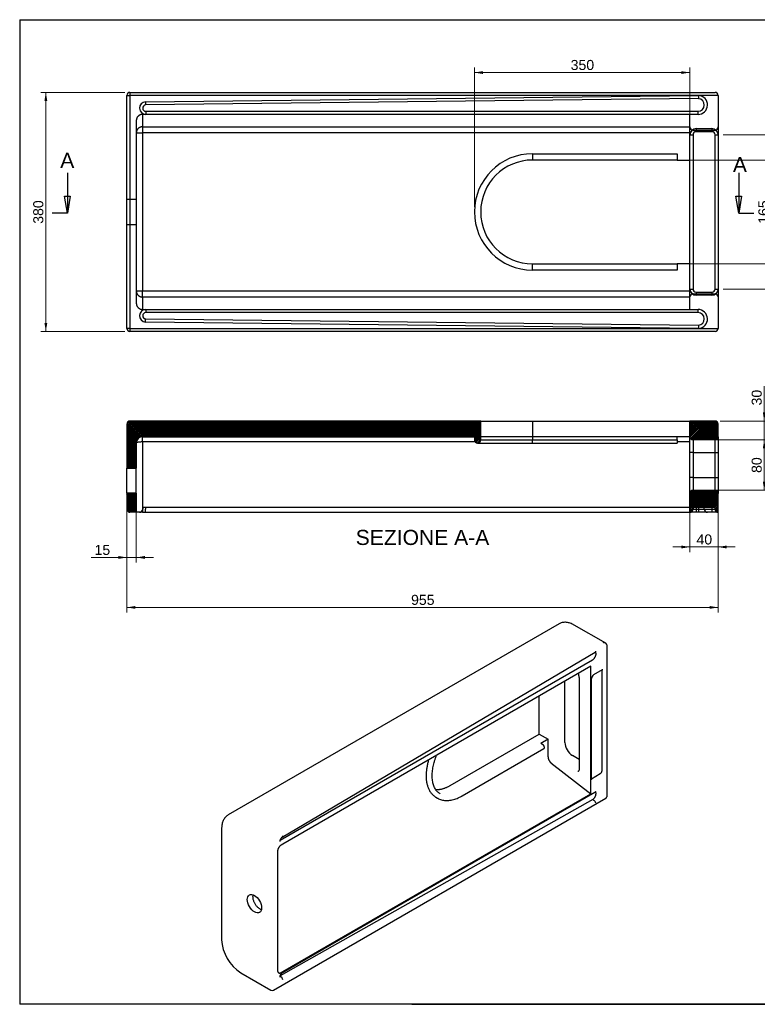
# Model space of a CAD drawing. Header units: millimetres. Extents: x 87 to 2279, y 58 to 1623.
# Tile 1 of 2: x 87 to 1259, y 58 to 1623. Entities that reach past the tile are written whole.
import ezdxf
from ezdxf.enums import TextEntityAlignment as Align
from ezdxf.lldxf.tags import DXFTag

# ---------------------------------------------------------------- set-up
doc = ezdxf.new("R2010")
doc.units = ezdxf.units.MM
for name, color, linetype in [('1', 7, 'Continuous'), ('Default', 7, 'Continuous'), ('PLANET_CASSETTA_', 7, 'Continuous'), ('Predefinito', 7, 'Continuous')]:
    doc.layers.add(name, color=color, linetype=linetype)
doc.styles.add('SEACAD_arial_ttf', font='arial.ttf')
tags = doc.linetypes.add('CENTER2', pattern=[28.575, 19.05, -3.175, 3.175, -3.175]).pattern_tags.tags
tags[10:11] = [DXFTag(74, 4), DXFTag(75, 0), DXFTag(340, '0'), DXFTag(46, 0.0), DXFTag(50, 0.0), DXFTag(44, 0.0), DXFTag(45, 0.0)]
tags[8:9] = [DXFTag(74, 4), DXFTag(75, 0), DXFTag(340, '0'), DXFTag(46, 0.0), DXFTag(50, 0.0), DXFTag(44, 0.0), DXFTag(45, 0.0)]
tags[6:7] = [DXFTag(74, 4), DXFTag(75, 0), DXFTag(340, '0'), DXFTag(46, 0.0), DXFTag(50, 0.0), DXFTag(44, 0.0), DXFTag(45, 0.0)]
tags[4:5] = [DXFTag(74, 4), DXFTag(75, 0), DXFTag(340, '0'), DXFTag(46, 0.0), DXFTag(50, 0.0), DXFTag(44, 0.0), DXFTag(45, 0.0)]
tags = doc.linetypes.add('HIDDEN2', pattern=[4.7625, 3.175, -1.5875]).pattern_tags.tags
tags[6:7] = [DXFTag(74, 4), DXFTag(75, 0), DXFTag(340, '0'), DXFTag(46, 0.0), DXFTag(50, 0.0), DXFTag(44, 0.0), DXFTag(45, 0.0)]
tags[4:5] = [DXFTag(74, 4), DXFTag(75, 0), DXFTag(340, '0'), DXFTag(46, 0.0), DXFTag(50, 0.0), DXFTag(44, 0.0), DXFTag(45, 0.0)]

# ---------------------------------------------------------------- blocks, each defined once
blk = doc.blocks.new('GDimGGroup')
at = {"layer": 'Default', "linetype": 'Continuous', "lineweight": 9}
for points in [[(823.3, 1541), (809.7, 1538.8), (823.3, 1536.5)], [(1138.6, 1541), (1138.6, 1536.5), (1152.2, 1538.8)]]:
    blk.add_hatch(color=136, dxfattribs=at).paths.add_polyline_path(points)
at = {"layer": 'Default', "color": 136, "linetype": 'Continuous', "lineweight": 9}
for p, q in [((809.7, 1325.3), (809.7, 1546.8)), ((809.7, 1538.8), (1152.2, 1538.8)), ((1152.2, 1447.8), (1152.2, 1546.8))]:
    blk.add_line(p, q, dxfattribs=at)
at = {"layer": 'Default', "color": 136, "linetype": 'Continuous', "lineweight": 9, "style": 'SEACAD_arial_ttf'}
blk.add_text('  350', height=16, dxfattribs=at).set_placement((950.3, 1558.8), align=Align.TOP_LEFT)
blk = doc.blocks.new('GDimGGroup1')
at = {"layer": 'Default', "linetype": 'Continuous', "lineweight": 9}
for points in [[(126.2, 1493.7), (130.7, 1493.7), (128.4, 1507.3)], [(126.2, 1140.9), (128.4, 1127.3), (130.7, 1140.9)]]:
    blk.add_hatch(color=136, dxfattribs=at).paths.add_polyline_path(points)
at = {"layer": 'Default', "color": 136, "linetype": 'Continuous', "lineweight": 9}
for p, q in [((254.2, 1507.3), (120.4, 1507.3)), ((128.4, 1507.3), (128.4, 1127.3)), ((254.2, 1127.3), (120.4, 1127.3))]:
    blk.add_line(p, q, dxfattribs=at)
at = {"layer": 'Default', "color": 136, "linetype": 'Continuous', "lineweight": 9, "style": 'SEACAD_arial_ttf'}
blk.add_text('380', height=16, rotation=90, dxfattribs=at).set_placement((108.4, 1298.5), align=Align.TOP_LEFT)
blk = doc.blocks.new('GDimGGroup7')
at = {"layer": 'Default', "linetype": 'Continuous', "lineweight": 9}
for points in [[(1283.4, 1386.2), (1281.1, 1399.8), (1278.9, 1386.2)], [(1283.4, 1248.4), (1278.9, 1248.4), (1281.1, 1234.8)]]:
    blk.add_hatch(color=136, dxfattribs=at).paths.add_polyline_path(points)
at = {"layer": 'Default', "color": 136, "linetype": 'Continuous', "lineweight": 9}
for p, q in [((1140.2, 1399.8), (1289.1, 1399.8)), ((1281.1, 1399.8), (1281.1, 1234.8)), ((1140.2, 1234.8), (1289.1, 1234.8))]:
    blk.add_line(p, q, dxfattribs=at)
at = {"layer": 'Default', "color": 136, "linetype": 'Continuous', "lineweight": 9, "style": 'SEACAD_arial_ttf'}
blk.add_text('165', height=16, rotation=90, dxfattribs=at).set_placement((1261.1, 1298.5), align=Align.TOP_LEFT)
blk = doc.blocks.new('GDimGGroup8')
at = {"layer": 'Default', "linetype": 'Continuous', "lineweight": 9}
for points in [[(1332.4, 1426.2), (1330.2, 1439.8), (1327.9, 1426.2)], [(1332.4, 1208.4), (1327.9, 1208.4), (1330.2, 1194.8)]]:
    blk.add_hatch(color=136, dxfattribs=at).paths.add_polyline_path(points)
at = {"layer": 'Default', "color": 136, "linetype": 'Continuous', "lineweight": 9}
for p, q in [((1205.2, 1439.8), (1338.2, 1439.8)), ((1330.2, 1439.8), (1330.2, 1194.8)), ((1205.2, 1194.8), (1338.2, 1194.8))]:
    blk.add_line(p, q, dxfattribs=at)
at = {"layer": 'Default', "color": 136, "linetype": 'Continuous', "lineweight": 9, "style": 'SEACAD_arial_ttf'}
blk.add_text('245', height=16, rotation=90, dxfattribs=at).set_placement((1310.2, 1298.5), align=Align.TOP_LEFT)
blk = doc.blocks.new('SE1')
at = {"color": 7, "linetype": 'Continuous', "style": 'SEACAD_arial_ttf'}
blk.add_text('A', height=24, dxfattribs=at).set_placement((151.3, 1411.3), align=Align.TOP_LEFT)
blk = doc.blocks.new('SE2')
at = {"color": 7, "linetype": 'Continuous', "style": 'SEACAD_arial_ttf'}
blk.add_text('A', height=24, dxfattribs=at).set_placement((1220.6, 1404.5), align=Align.TOP_LEFT)
blk = doc.blocks.new('SE3')
at = {"color": 7, "linetype": 'Continuous'}
for points in [[(162.6, 1379.3), (162.6, 1315.3)], [(158, 1342.5), (167.1, 1342.5), (162.6, 1315.3), (158, 1342.5)]]:
    blk.add_lwpolyline(points, dxfattribs=at)
blk = doc.blocks.new('SE4')
at = {"color": 7, "linetype": 'Continuous'}
for points in [[(1229.8, 1379.3), (1229.8, 1315.3)], [(1225.3, 1342.5), (1234.4, 1342.5), (1229.8, 1315.3), (1225.3, 1342.5)]]:
    blk.add_lwpolyline(points, dxfattribs=at)
blk = doc.blocks.new('SE')
at = {"layer": 'Default', "color": 7, "linetype": 'CENTER2'}
for p, q in [((162.6, 1315.3), (138.6, 1315.3)), ((1229.8, 1315.3), (1253.8, 1315.3))]:
    blk.add_line(p, q, dxfattribs=at)
at = {"layer": 'Default', "color": 7, "linetype": 'CENTER2', "const_width": 0.00035}
blk.add_lwpolyline([(162.6, 1315.3), (1229.8, 1315.3)], dxfattribs=at)
at = {"layer": 'Default'}
for name in ['SE1', 'SE2', 'SE3', 'SE4']:
    blk.add_blockref(name, (0, 0), dxfattribs=at)
blk = doc.blocks.new('GDimGGroup9')
at = {"layer": 'Default', "linetype": 'Continuous', "lineweight": 9}
for points in [[(1272.7, 998.7), (1268.2, 998.7), (1270.4, 985.1)], [(1272.7, 941.5), (1270.4, 955.1), (1268.2, 941.5)]]:
    blk.add_hatch(color=136, dxfattribs=at).paths.add_polyline_path(points)
at = {"layer": 'Default', "color": 136, "linetype": 'Continuous', "lineweight": 9}
for p, q in [((1270.4, 1040.5), (1270.4, 927.9)), ((1200.2, 985.1), (1278.4, 985.1)), ((1182.7, 955.1), (1278.4, 955.1))]:
    blk.add_line(p, q, dxfattribs=at)
at = {"layer": 'Default', "color": 136, "linetype": 'Continuous', "lineweight": 9, "style": 'SEACAD_arial_ttf'}
blk.add_text('30', height=16, rotation=90, dxfattribs=at).set_placement((1250.4, 1009.8), align=Align.TOP_LEFT)
blk = doc.blocks.new('GDimGGroup10')
at = {"layer": 'Default', "linetype": 'Continuous', "lineweight": 9}
for points in [[(1272.7, 941.5), (1270.4, 955.1), (1268.2, 941.5)], [(1272.7, 888.7), (1268.2, 888.7), (1270.4, 875.1)]]:
    blk.add_hatch(color=136, dxfattribs=at).paths.add_polyline_path(points)
at = {"layer": 'Default', "color": 136, "linetype": 'Continuous', "lineweight": 9}
for p, q in [((1182.7, 955.1), (1278.4, 955.1)), ((1270.4, 955.1), (1270.4, 875.1)), ((1182.7, 875.1), (1278.4, 875.1))]:
    blk.add_line(p, q, dxfattribs=at)
at = {"layer": 'Default', "color": 136, "linetype": 'Continuous', "lineweight": 9, "style": 'SEACAD_arial_ttf'}
blk.add_text('80', height=16, rotation=90, dxfattribs=at).set_placement((1250.4, 902.6), align=Align.TOP_LEFT)
blk = doc.blocks.new('GDimGGroup11')
at = {"layer": 'Default', "linetype": 'Continuous', "lineweight": 9}
for points in [[(1138.6, 782.6), (1152.2, 784.9), (1138.6, 787.2)], [(1210.8, 782.6), (1210.8, 787.2), (1197.2, 784.9)]]:
    blk.add_hatch(color=136, dxfattribs=at).paths.add_polyline_path(points)
at = {"layer": 'Default', "color": 136, "linetype": 'Continuous', "lineweight": 9}
for p, q in [((1152.2, 862.1), (1152.2, 776.9)), ((1197.2, 862.1), (1197.2, 776.9)), ((1125, 784.9), (1224.4, 784.9))]:
    blk.add_line(p, q, dxfattribs=at)
at = {"layer": 'Default', "color": 136, "linetype": 'Continuous', "lineweight": 9, "style": 'SEACAD_arial_ttf'}
blk.add_text('  40', height=16, dxfattribs=at).set_placement((1150.3, 804.9), align=Align.TOP_LEFT)
blk = doc.blocks.new('GDimGGroup12')
at = {"layer": 'Default', "linetype": 'Continuous', "lineweight": 9}
for points in [[(270.8, 686.6), (270.8, 691.2), (257.2, 688.9)], [(1183.6, 686.6), (1197.2, 688.9), (1183.6, 691.2)]]:
    blk.add_hatch(color=136, dxfattribs=at).paths.add_polyline_path(points)
at = {"layer": 'Default', "color": 136, "linetype": 'Continuous', "lineweight": 9}
for p, q in [((257.2, 862.2), (257.2, 680.9)), ((1197.2, 862.1), (1197.2, 680.9)), ((1197.2, 688.9), (257.2, 688.9))]:
    blk.add_line(p, q, dxfattribs=at)
at = {"layer": 'Default', "color": 136, "linetype": 'Continuous', "lineweight": 9, "style": 'SEACAD_arial_ttf'}
blk.add_text('  955', height=16, dxfattribs=at).set_placement((696.6, 708.9), align=Align.TOP_LEFT)
blk = doc.blocks.new('GDimGGroup13')
at = {"layer": 'Default', "linetype": 'Continuous', "lineweight": 9}
for points in [[(243.6, 766), (257.2, 768.3), (243.6, 770.6)], [(285.8, 766), (285.8, 770.6), (272.2, 768.3)]]:
    blk.add_hatch(color=136, dxfattribs=at).paths.add_polyline_path(points)
at = {"layer": 'Default', "color": 136, "linetype": 'Continuous', "lineweight": 9}
for p, q in [((257.2, 882.1), (257.2, 760.3)), ((272.2, 862.2), (272.2, 760.3)), ((200.3, 768.3), (299.4, 768.3))]:
    blk.add_line(p, q, dxfattribs=at)
at = {"layer": 'Default', "color": 136, "linetype": 'Continuous', "lineweight": 9, "style": 'SEACAD_arial_ttf'}
blk.add_text('15', height=16, dxfattribs=at).set_placement((205.9, 788.3), align=Align.TOP_LEFT)

msp = doc.modelspace()

# ---------------------------------------------------------------- hatches: boundary and pattern name
at = {"layer": 'PLANET_CASSETTA_', "linetype": 'Continuous'}
h = msp.add_hatch(dxfattribs=at)
h.set_pattern_fill('ANSI31', scale=0.551181, angle=9.362e-06, style=0, pattern_type=2)
edge = h.paths.add_edge_path()
edge.add_line((282.2, 960.1), (809.7, 960.1))
edge.add_line((809.7, 960.1), (809.7, 955.1))
edge.add_spline(control_points=[(809.7, 955.1), (809.7, 954.8), (809.8, 954.4), (809.9, 953.8), (810, 953.5), (810.2, 952.9), (810.4, 952.6), (810.8, 952), (811, 951.8), (811.4, 951.3), (811.7, 951.1), (812.2, 950.7), (812.5, 950.6), (813.1, 950.3), (813.4, 950.2), (814.1, 950.1), (814.4, 950.1), (815.1, 950.1), (815.4, 950.1), (816, 950.2), (816.3, 950.3), (816.8, 950.5), (816.9, 950.6), (817.2, 950.8), (817.4, 950.8), (817.8, 951.1), (818, 951.3), (818.5, 951.8), (818.7, 952), (819.1, 952.6), (819.2, 952.9), (819.5, 953.5), (819.6, 953.8), (819.7, 954.4), (819.7, 954.8), (819.7, 955.1)], knot_values=[0, 0, 0, 0, 0.0625, 0.0625, 0.125, 0.125, 0.1875, 0.1875, 0.25, 0.25, 0.3125, 0.3125, 0.375, 0.375, 0.4375, 0.4375, 0.5, 0.5, 0.5625, 0.5625, 0.625, 0.625, 0.65625, 0.65625, 0.6875, 0.6875, 0.75, 0.75, 0.8125, 0.8125, 0.875, 0.875, 0.9375, 0.9375, 1, 1, 1, 1], degree=3, periodic=0)
edge.add_line((819.7, 955.1), (819.7, 985.1))
edge.add_line((819.7, 985.1), (262.2, 985.1))
edge.add_arc((262.2, 980.1), 5, 90, 180)
edge.add_line((257.2, 980.1), (257.2, 910))
edge.add_line((257.2, 910), (272.2, 910))
edge.add_line((272.2, 910), (272.2, 950.1))
edge.add_arc((282.2, 950.1), 10, 90, 180, ccw=False)
h = msp.add_hatch(dxfattribs=at)
h.set_pattern_fill('ANSI31', scale=0.551181, angle=9.362e-06, style=0, pattern_type=2)
edge = h.paths.add_edge_path()
edge.add_arc((1157.2, 960.1), 5, 180, 270)
edge.add_line((1157.2, 955.1), (1192.2, 955.1))
edge.add_arc((1192.2, 960.1), 5, 270, 360)
edge.add_line((1197.2, 960.1), (1197.2, 980.1))
edge.add_arc((1192.2, 980.1), 5, 0, 90)
edge.add_line((1192.2, 985.1), (1152.2, 985.1))
edge.add_line((1152.2, 985.1), (1152.2, 960.1))
h = msp.add_hatch(dxfattribs=at)
h.set_pattern_fill('ANSI31', scale=0.551181, angle=9.362e-06, style=0, pattern_type=2)
edge = h.paths.add_edge_path()
edge.add_line((272.2, 870.2), (257.2, 870.2))
edge.add_line((257.2, 870.2), (257.2, 845.1))
edge.add_arc((262.2, 845.1), 5, 180, 270)
edge.add_line((262.2, 840.1), (272.2, 840.1))
edge.add_line((272.2, 840.1), (272.2, 870.2))
h = msp.add_hatch(dxfattribs=at)
h.set_pattern_fill('ANSI31', scale=0.551181, angle=9.362e-06, style=0, pattern_type=2)
edge = h.paths.add_edge_path()
edge.add_arc((1152.2, 845.1), 5, 270, 360)
edge.add_line((1157.2, 845.1), (1157.2, 848.1))
edge.add_line((1157.2, 848.1), (1192.2, 848.1))
edge.add_line((1192.2, 848.1), (1192.2, 845.1))
edge.add_arc((1197.2, 845.1), 5, 180, 270)
edge.add_line((1197.2, 840.1), (1197.2, 870.1))
edge.add_arc((1192.2, 870.1), 5, 0, 90)
edge.add_line((1192.2, 875.1), (1157.2, 875.1))
edge.add_arc((1157.2, 870.1), 5, 90, 180)
edge.add_line((1152.2, 870.1), (1152.2, 840.1))

# ---------------------------------------------------------------- linework, layer by layer
at = {"layer": '1', "color": 7, "linetype": 'Continuous'}
for p, q in [((86.9, 1622.8), (2274.9, 1622.8)), ((86.9, 1622.8), (86.9, 58.3)), ((2274.9, 58.3), (86.9, 58.3)), ((710.3, 58.5), (2274.9, 58.5))]:
    msp.add_line(p, q, dxfattribs=at)
at = {"layer": 'PLANET_CASSETTA_', "color": 7, "linetype": 'Continuous'}
for p, q in [((257.2, 1132.3), (257.2, 1502.3)), ((257.2, 1502.3), (262.2, 1502.3)), ((262.2, 1507.3), (1192.2, 1507.3)), ((262.2, 1507.3), (262.2, 1502.3)), ((262.2, 1502.3), (262.2, 1132.3)), ((1197.2, 1502.3), (262.2, 1502.3)), ((286.7, 1492.3), (1166.1, 1502.3)), ((1197.2, 1502.3), (1197.2, 1439.8)), ((1166, 1497.3), (286.9, 1487.3)), ((287.4, 1472.3), (282.2, 1472.3)), ((282.2, 1472.3), (282.2, 1452.6)), ((287.4, 1477.3), (1165.2, 1477.3)), ((287.4, 1477.3), (287.4, 1472.3)), ((1152.2, 1472.3), (287.4, 1472.3)), ((1165.2, 1472.3), (1152.2, 1472.3)), ((1152.2, 1439.8), (1152.2, 1472.3)), ((1165.2, 1472.3), (1165.2, 1477.3)), ((272.2, 1462.2), (272.2, 1172.5)), ((272.2, 1442.8), (282.2, 1442.8)), ((282.2, 1452.6), (1152.2, 1452.6)), ((282.2, 1452.6), (282.2, 1442.8)), ((282.2, 1442.8), (282.2, 1191.9)), ((1152.2, 1442.8), (282.2, 1442.8)), ((1152.2, 1194.8), (1152.2, 1439.8)), ((1152.2, 1439.8), (1157.2, 1439.8)), ((1157.2, 1439.8), (1157.2, 1194.8)), ((1162.2, 1449.8), (1187.2, 1449.8)), ((1162.2, 1449.8), (1162.2, 1444.8)), ((1187.2, 1444.8), (1162.2, 1444.8)), ((1187.2, 1449.8), (1187.2, 1444.8)), ((1192.2, 1194.8), (1192.2, 1439.8)), ((1192.2, 1439.8), (1197.2, 1439.8)), ((1197.2, 1439.8), (1197.2, 1194.8)), ((902.2, 1409.8), (1132.2, 1409.8)), ((902.2, 1409.8), (902.2, 1399.8)), ((1132.2, 1409.8), (1132.2, 1399.8)), ((1132.2, 1399.8), (902.2, 1399.8)), ((1132.2, 1399.8), (1152.2, 1399.8)), ((902.2, 1224.8), (902.2, 1234.8)), ((902.2, 1234.8), (1132.2, 1234.8)), ((1132.2, 1224.8), (902.2, 1224.8)), ((1152.2, 1234.8), (1132.2, 1234.8)), ((1132.2, 1234.8), (1132.2, 1224.8)), ((272.2, 1191.9), (282.2, 1191.9)), ((282.2, 1191.9), (1152.2, 1191.9)), ((282.2, 1182), (282.2, 1191.9)), ((1152.2, 1162.3), (1152.2, 1194.8)), ((1152.2, 1194.8), (1157.2, 1194.8)), ((1162.2, 1189.8), (1187.2, 1189.8)), ((1162.2, 1189.8), (1162.2, 1184.8)), ((1187.2, 1189.8), (1187.2, 1184.8)), ((1192.2, 1194.8), (1197.2, 1194.8)), ((1197.2, 1194.8), (1197.2, 1132.3)), ((1152.2, 1182), (282.2, 1182)), ((282.2, 1182), (282.2, 1162.3)), ((1187.2, 1184.8), (1162.2, 1184.8)), ((282.2, 1162.3), (287.4, 1162.3)), ((287.4, 1162.3), (1152.2, 1162.3)), ((287.4, 1162.3), (287.4, 1157.3)), ((1152.2, 1162.3), (1165.2, 1162.3)), ((1165.2, 1157.3), (1165.2, 1162.3)), ((1166.1, 1132.3), (286.7, 1142.3)), ((286.9, 1147.3), (1166, 1137.3)), ((1165.2, 1157.3), (287.4, 1157.3)), ((262.2, 1132.3), (257.2, 1132.3)), ((262.2, 1132.3), (1197.2, 1132.3)), ((262.2, 1132.3), (262.2, 1127.3)), ((1192.2, 1127.3), (262.2, 1127.3)), ((257.2, 980.1), (257.2, 910)), ((819.7, 985.1), (262.2, 985.1)), ((819.7, 985.1), (902.2, 985.1)), ((819.7, 955.1), (819.7, 985.1)), ((902.2, 985.1), (1152.2, 985.1)), ((902.2, 985.1), (902.2, 955.1)), ((1152.2, 960.1), (1152.2, 985.1)), ((1192.2, 985.1), (1152.2, 985.1)), ((1197.2, 960.1), (1197.2, 980.1)), ((282.2, 951.8), (282.2, 960.1)), ((282.2, 960.1), (809.7, 960.1)), ((809.7, 960.1), (809.7, 955.1)), ((819.7, 955.1), (902.2, 955.1)), ((902.2, 955.1), (1132.2, 955.1)), ((902.2, 950.1), (902.2, 955.1)), ((1152.2, 960.1), (1132.2, 960.1)), ((1132.2, 955.1), (1132.2, 960.1)), ((1132.2, 955.1), (1132.2, 950.1)), ((1152.2, 935.1), (1152.2, 960.1)), ((1157.2, 955.1), (1157.2, 935.1)), ((1192.2, 955.1), (1157.2, 955.1)), ((1192.2, 935.1), (1192.2, 955.1)), ((1197.2, 960.1), (1197.2, 935.1)), ((272.2, 950.1), (272.2, 910)), ((282.2, 951.8), (282.2, 840.1)), ((811, 951.8), (282.2, 951.8)), ((814.7, 950.1), (902.2, 950.1)), ((902.2, 950.1), (1132.2, 950.1)), ((1152.2, 951.8), (1132.2, 951.8)), ((1152.2, 895.1), (1152.2, 935.1)), ((1157.2, 935.1), (1152.2, 935.1)), ((1157.2, 935.1), (1157.2, 895.1)), ((1157.2, 935.1), (1192.2, 935.1)), ((1192.2, 895.1), (1192.2, 935.1)), ((1192.2, 935.1), (1197.2, 935.1)), ((1197.2, 935.1), (1197.2, 895.1)), ((257.2, 870.2), (257.2, 910)), ((257.2, 910), (272.2, 910)), ((272.2, 870.2), (272.2, 910)), ((1152.2, 870.1), (1152.2, 895.1)), ((1157.2, 895.1), (1152.2, 895.1)), ((1157.2, 895.1), (1157.2, 875.1)), ((1157.2, 895.1), (1192.2, 895.1)), ((1192.2, 875.1), (1192.2, 895.1)), ((1192.2, 895.1), (1197.2, 895.1)), ((1197.2, 895.1), (1197.2, 870.1)), ((272.2, 870.2), (257.2, 870.2)), ((257.2, 870.2), (257.2, 845.1)), ((272.2, 870.2), (272.2, 840.1)), ((1152.2, 840.1), (1152.2, 870.1)), ((1157.2, 875.1), (1192.2, 875.1)), ((1197.2, 840.1), (1197.2, 870.1)), ((1157.2, 848.1), (1157.2, 845.1)), ((1157.2, 848.1), (1192.2, 848.1)), ((1157.2, 845.1), (1162.2, 845.1)), ((1162.2, 848.1), (1162.2, 845.1)), ((1162.2, 845.1), (1187.2, 845.1)), ((1162.2, 845.1), (1162.2, 840.1)), ((1187.2, 848.1), (1187.2, 845.1)), ((1187.2, 845.1), (1192.2, 845.1)), ((1187.2, 845.1), (1187.2, 840.1)), ((1192.2, 845.1), (1192.2, 848.1)), ((272.2, 840.1), (262.2, 840.1)), ((282.2, 840.1), (272.2, 840.1)), ((282.2, 840.1), (287.4, 840.1)), ((287.4, 840.1), (1152.2, 840.1)), ((1162.2, 840.1), (1152.2, 840.1)), ((1187.2, 840.1), (1162.2, 840.1)), ((1197.2, 840.1), (1187.2, 840.1)), ((944.3, 662.8), (418.2, 359.1)), ((1018.4, 631.9), (968.3, 660.8)), ((1020, 629.6), (1020, 588.8)), ((504.2, 323.9), (1001.6, 617.6)), ((501, 318.9), (997.4, 605.4)), ((994.6, 595.3), (505.4, 312.9)), ((994.6, 574.1), (994.6, 595.3)), ((999.4, 582.1), (1013.5, 590.2)), ((1012.7, 429.7), (1012.7, 589.7)), ((1020, 588.8), (1020, 428.8)), ((953.3, 474.5), (953.3, 571.5)), ((976.4, 577.4), (976.4, 433.7)), ((994.6, 414.1), (994.6, 574.1)), ((995.7, 415.7), (995.7, 575.7)), ((912.5, 487.5), (912.5, 548)), ((771.1, 405.9), (912.5, 487.5)), ((912.5, 487.5), (926.7, 479.4)), ((926.7, 479.4), (915.4, 472.8)), ((918.2, 471.2), (915.4, 472.8)), ((926.7, 461.4), (926.7, 479.4)), ((790.1, 389.4), (920.2, 464.5)), ((926.7, 451.3), (926.7, 461.4)), ((931.4, 442.2), (994.6, 392.8)), ((976.4, 447.1), (965.5, 453.4)), ((995.7, 416.7), (1009.8, 424.8)), ((1020, 428.8), (1020, 387.9)), ((994.6, 392.8), (994.6, 414.1)), ((504.5, 108.6), (1001.1, 395.2)), ((505.4, 110.4), (994.6, 392.8)), ((490.3, 80.7), (1018.4, 385.6)), ((997.8, 383.6), (501, 103.3)), ((748.3, 387.5), (751.1, 385.9)), ((997.8, 383.6), (999.5, 382.6)), ((407.9, 337.3), (407.9, 160.9)), ((496.8, 301.3), (496.8, 112.1)), ((505.4, 312.9), (502.4, 311.2)), ((502.4, 108.7), (505.4, 110.4)), ((438.2, 108.5), (486.3, 80.7)), ((500.9, 102.8), (502.3, 102.1))]:
    msp.add_line(p, q, dxfattribs=at)
at = {"layer": 'PLANET_CASSETTA_', "color": 7, "linetype": 'HIDDEN2'}
for p, q in [((1157.2, 1447.3), (1192.2, 1447.3)), ((272.2, 1337.3), (257.2, 1337.3)), ((257.2, 1297.3), (272.2, 1297.3)), ((1157.2, 1187.3), (1192.2, 1187.3)), ((902.2, 960.1), (809.7, 960.1)), ((1132.2, 960.1), (902.2, 960.1)), ((282.4, 848.1), (287.4, 848.1)), ((282.4, 848.1), (282.4, 845.1)), ((286.9, 848.1), (286.9, 845.1)), ((287.4, 848.1), (1157.2, 848.1)), ((1166, 848.1), (1166, 845.1)), ((1175.2, 845.1), (1175.2, 848.1)), ((1197.2, 840.1), (1192.2, 845.1))]:
    msp.add_line(p, q, dxfattribs=at)
at = {"layer": 'PLANET_CASSETTA_', "color": 7, "linetype": 'Continuous'}
for centre, radius, start, end in [((262.2, 1502.3), 5, 90, 180), ((1165.2, 1487.3), 15, 270, 86.5258), ((1192.2, 1502.3), 5, 0, 90), ((287.4, 1482.3), 10, 94.2242, 270), ((287.4, 1482.3), 5, 95.705, 270), ((683.9, 1508.8), 397.5, 182.384, 183.1051), ((1165.2, 1487.3), 10, 270, 85.598), ((1162.2, 1439.8), 10, 90, 180), ((1162.2, 1439.8), 5, 90, 180), ((1187.2, 1439.8), 10, 0, 90), ((1187.2, 1439.8), 5, 0, 90), ((902.2, 1317.3), 92.5, 90, 270), ((902.2, 1317.3), 82.5, 90, 270), ((1162.2, 1194.8), 10, 180, 270), ((1162.2, 1194.8), 5, 180, 270), ((1187.2, 1194.8), 10, 270, 360), ((1187.2, 1194.8), 5, 270, 360), ((287.4, 1152.3), 10, 90, 265.7758), ((1165.2, 1147.3), 15, 273.4742, 90), ((287.4, 1152.3), 5, 90, 264.295), ((1165.2, 1147.3), 10, 274.402, 90), ((262.2, 1132.3), 5, 180, 270), ((1192.2, 1132.3), 5, 270, 360), ((262.2, 980.1), 5, 90, 180), ((1192.2, 980.1), 5, 0, 90), ((282.2, 950.1), 10, 90, 180), ((1157.2, 960.1), 5, 180, 270), ((1192.2, 960.1), 5, 270, 360), ((1157.2, 870.1), 5, 90, 180), ((1192.2, 870.1), 5, 0, 90), ((262.2, 845.1), 5, 180, 270), ((1152.2, 845.1), 5, 270, 360), ((1197.2, 845.1), 5, 180, 270), ((949.1, 575.6), 27.3, 3.6432, 18.0524), ((1004.3, 575), 8.57, 124.7342, 175.2658), ((980.6, 476.2), 27.3, 183.6432, 236.3568), ((996.1, 377.3), 6.39, 4.643, 57.2155), ((474.5, 164.4), 66.7, 182.9831, 237.0169), ((498.9, 97.1), 6.02, 0.4061, 56.4399), ((488.3, 84.2), 4, 240, 300)]:
    msp.add_arc(centre, radius, start, end, dxfattribs=at)
at = {"layer": 'PLANET_CASSETTA_', "color": 7, "linetype": 'HIDDEN2'}
for centre, radius, start, end in [((1157.2, 1452.3), 5, 180, 270), ((1192.2, 1452.3), 5, 270, 360), ((1157.2, 1182.3), 5, 90, 180), ((1192.2, 1182.3), 5, 0, 90), ((277.4, 845.1), 5, 270, 360), ((258.7, 843.9), 28.3, 352.1779, 2.3357), ((1213.8, 843.9), 47.8, 178.624, 184.6171), ((1180.2, 845.1), 5, 180, 270)]:
    msp.add_arc(centre, radius, start, end, dxfattribs=at)
at = {"layer": 'PLANET_CASSETTA_', "color": 7, "linetype": 'Continuous'}
msp.add_ellipse((460, 218.1), major_axis=(-8, 13.9), ratio=0.57735, dxfattribs=at)
for points, knots in [([(1166.1, 1502.3), (1166.1, 1502.1), (1166.1, 1502), (1166.1, 1501.6), (1166.1, 1501.5), (1166.1, 1501), (1166.1, 1500.7), (1166, 1500.1), (1166, 1499.8), (1166, 1499.2), (1166, 1499), (1166, 1498.5), (1166, 1498.3), (1166, 1497.9), (1166, 1497.8), (1166, 1497.6), (1166, 1497.5), (1166, 1497.5), (1166, 1497.4), (1166, 1497.3), (1166, 1497.3), (1166, 1497.3)], [0, 0, 0, 0, 0.0625, 0.0625, 0.125, 0.125, 0.25, 0.25, 0.375, 0.375, 0.5, 0.5, 0.625, 0.625, 0.75, 0.75, 0.8125, 0.8125, 0.875, 0.875, 1, 1, 1, 1]), ([(286.7, 1142.3), (286.7, 1142.5), (286.7, 1142.7), (286.7, 1143), (286.7, 1143.2), (286.7, 1143.6), (286.7, 1144), (286.8, 1144.6), (286.8, 1144.8), (286.8, 1145.4), (286.8, 1145.6), (286.8, 1146.1), (286.9, 1146.3), (286.9, 1146.7), (286.9, 1146.8), (286.9, 1147), (286.9, 1147.1), (286.9, 1147.2), (286.9, 1147.2), (286.9, 1147.3), (286.9, 1147.3), (286.9, 1147.3)], [0, 0, 0, 0, 0.0625, 0.0625, 0.125, 0.125, 0.25, 0.25, 0.375, 0.375, 0.5, 0.5, 0.625, 0.625, 0.75, 0.75, 0.8125, 0.8125, 0.875, 0.875, 1, 1, 1, 1]), ([(1166, 1137.3), (1166, 1137.3), (1166, 1137.3), (1166, 1137.2), (1166, 1137.2), (1166, 1137.1), (1166, 1137), (1166, 1136.8), (1166, 1136.7), (1166, 1136.3), (1166, 1136.1), (1166, 1135.6), (1166, 1135.4), (1166, 1134.9), (1166, 1134.6), (1166.1, 1134), (1166.1, 1133.6), (1166.1, 1133.2), (1166.1, 1133), (1166.1, 1132.7), (1166.1, 1132.5), (1166.1, 1132.3)], [0, 0, 0, 0, 0.125, 0.125, 0.1875, 0.1875, 0.25, 0.25, 0.375, 0.375, 0.5, 0.5, 0.625, 0.625, 0.75, 0.75, 0.875, 0.875, 0.9375, 0.9375, 1, 1, 1, 1]), ([(809.7, 955.1), (809.7, 953.8), (810.3, 952.5), (812.1, 950.6), (813.4, 950.1), (816, 950.1), (817.3, 950.6), (819.2, 952.5), (819.7, 953.8), (819.7, 955.1)], [0, 0, 0, 0, 0.25, 0.25, 0.5, 0.5, 0.75, 0.75, 1, 1, 1, 1]), ([(968.3, 660.8), (967.7, 661.2), (966.3, 662), (963.6, 663.2), (960.6, 664.2), (957.6, 664.9), (954.6, 665.3), (951.8, 665.2), (949.1, 664.8), (946.5, 664), (945.1, 663.3), (944.3, 662.8)], [0, 0, 0, 0, 0.064124, 0.184966, 0.305871, 0.426294, 0.54566, 0.663353, 0.778928, 0.892335, 1, 1, 1, 1]), ([(1001.3, 617.4), (1001.5, 617.5), (1001.9, 617.7), (1002.5, 617.9), (1003, 618), (1003.1, 617.9), (1003.1, 617.9), (1003.1, 617.9)], [0, 0, 0, 0, 0.124053, 0.357007, 0.592847, 0.842038, 1, 1, 1, 1]), ([(1002.4, 619.4), (1002.4, 619.3), (1002.4, 619.2), (1002.4, 619), (1002.4, 618.9), (1002.3, 618.6), (1002.3, 618.4), (1002.1, 618.1), (1002, 618), (1001.8, 617.8), (1001.7, 617.7), (1001.6, 617.6)], [0, 0, 0, 0, 0.0625, 0.0625, 0.125, 0.125, 0.25, 0.25, 0.375, 0.375, 0.4967222, 0.4967222, 0.4967222, 0.4967222]), ([(1013.5, 590.2), (1013.6, 590.3), (1013.9, 590.4), (1014.1, 590.5), (1014.1, 590.5), (1014.1, 590.5)], [0, 0, 0, 0, 0.1315759, 0.3771835, 0.4509749, 0.4509749, 0.4509749, 0.4509749]), ([(755.4, 392.7), (755.2, 392.8), (754.2, 393.3), (752.5, 394.6), (750.5, 396.4), (748.7, 398.6), (747.1, 401.1), (745.7, 403.9), (744.6, 406.9), (743.7, 410.2), (743.1, 413.6), (742.7, 417.3), (742.6, 421.2), (742.7, 425.3), (743, 429.5), (743.7, 433.8), (744.6, 438.2), (745.7, 442.7), (747.1, 447.3), (748.4, 451), (749.3, 453.2), (749.6, 453.9)], [0, 0, 0, 0, 0.0099322, 0.0435603, 0.0771291, 0.1102916, 0.1429277, 0.1750785, 0.2068574, 0.2383847, 0.2697599, 0.3010564, 0.3323237, 0.3635885, 0.3948693, 0.4261783, 0.4575209, 0.4888978, 0.5203071, 0.551745, 0.5659628, 0.5659628, 0.5659628, 0.5659628]), ([(976.4, 433.7), (976.4, 433.3), (976.4, 432.5), (976.2, 431.2), (975.9, 429.9), (975.4, 429), (974.8, 428.3), (974.5, 428.1), (974.3, 428)], [0, 0, 0, 0, 0.093468, 0.271214, 0.448554, 0.627442, 0.813588, 1, 1, 1, 1]), ([(995.8, 415.1), (995.8, 415.1), (995.8, 415.2), (995.8, 415.5), (995.7, 415.7)], [0.5503886, 0.5503886, 0.5503886, 0.5503886, 0.7722476, 1, 1, 1, 1]), ([(1001.1, 395.2), (1001.3, 395.3), (1001.7, 395.6), (1002.4, 395.8), (1002.9, 395.9), (1003.1, 395.8), (1003.1, 395.8), (1003.1, 395.8)], [0, 0, 0, 0, 0.117813, 0.339041, 0.561674, 0.793189, 1, 1, 1, 1]), ([(751.2, 385.8), (751.3, 385.8), (752.2, 385.2), (754.2, 384.3), (757.3, 383.2), (760.5, 382.5), (763.9, 382.1), (767.3, 382.1), (770.9, 382.4), (774.6, 383), (778.4, 384.1), (782.2, 385.4), (785.9, 387.1), (788.6, 388.5), (789.9, 389.3), (790.1, 389.4)], [0, 0, 0, 0, 0.003153, 0.090963, 0.178741, 0.266779, 0.355365, 0.44469, 0.534822, 0.62572, 0.717262, 0.809287, 0.901629, 0.989496, 1, 1, 1, 1]), ([(418.2, 359.1), (418.2, 359.1), (417.4, 358.7), (416, 357.6), (414.1, 355.9), (412.4, 353.8), (411, 351.5), (409.8, 348.9), (408.9, 346.1), (408.3, 343), (408, 340), (407.9, 338.2), (407.9, 337.3)], [0, 0, 0, 0, 0.002844, 0.113493, 0.223959, 0.335052, 0.44756, 0.561944, 0.678268, 0.796243, 0.915384, 1, 1, 1, 1]), ([(501, 317.2), (501, 317.2), (500.9, 317.3), (500.9, 317.8), (500.9, 318.6), (501.2, 319.6), (501.6, 320.7), (502.3, 321.8), (503, 322.8), (503.8, 323.6), (504.2, 323.9), (504.4, 324)], [0.1991508, 0.1991508, 0.1991508, 0.1991508, 0.2792907, 0.3643509, 0.450766, 0.5406522, 0.6344384, 0.7307922, 0.8278469, 0.9231742, 1, 1, 1, 1]), ([(504.2, 323.9), (504.3, 324), (504.4, 324.1), (504.6, 324.3), (504.7, 324.4), (504.8, 324.7), (504.9, 324.9), (504.9, 325.2), (504.9, 325.3), (505, 325.5), (505, 325.6), (504.9, 325.7)], [0.503301, 0.503301, 0.503301, 0.503301, 0.625, 0.625, 0.75, 0.75, 0.875, 0.875, 0.9375, 0.9375, 1, 1, 1, 1]), ([(501, 101.6), (501, 101.6), (501, 101.6), (500.9, 101.8), (500.9, 102.4), (501, 103.3), (501.3, 104.3), (501.8, 105.5), (502.5, 106.6), (503.2, 107.5), (504, 108.2), (504.4, 108.4), (504.5, 108.6)], [0.1944209, 0.1944209, 0.1944209, 0.1944209, 0.2107311, 0.2985791, 0.3815936, 0.4668656, 0.5559548, 0.6485677, 0.743161, 0.8377427, 0.9301063, 1, 1, 1, 1])]:
    msp.add_open_spline(points, degree=3, knots=knots, dxfattribs=at)
for points, weights in [([(282.2, 1472.3), (272.2, 1472.3), (272.2, 1462.2)], [1, 0.707106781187, 1]), ([(282.2, 1452.6), (272.2, 1452.6), (272.2, 1442.8)], [1, 0.707106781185, 1]), ([(272.2, 1191.9), (272.2, 1182), (282.2, 1182)], [1, 0.707106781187, 1]), ([(272.2, 1172.5), (272.2, 1162.3), (282.2, 1162.3)], [1, 0.707106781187, 1]), ([(282.2, 951.8), (272.2, 951.8), (272.2, 950.1)], [1, 0.707106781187, 1]), ([(1020, 629.6), (1020, 632.9), (1014.4, 632.9)], [1, 0.707106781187, 1]), ([(997.4, 605.4), (1006.8, 610.9), (1002.4, 617.9)], [1, 0.515895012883, 1]), ([(736.8, 446.5), (723.7, 401.7), (748.3, 387.5)], [1, 0.832744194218, 1]), ([(926.7, 451.3), (926.7, 445.8), (931.4, 442.2)], [1, 0.766044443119, 1]), ([(1009.8, 424.8), (1012.7, 426.5), (1012.7, 429.7)], [1, 0.707106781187, 1]), ([(747.9, 399.6), (758.7, 398.7), (771.1, 405.9)], [1, 0.96629366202, 1]), ([(755.1, 392.8), (755.3, 392.7), (755.5, 392.6)], [1, 0.999983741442, 1]), ([(997.8, 383.6), (1006.5, 389.4), (1002.4, 395.9)], [1, 0.544703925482, 1]), ([(751.1, 385.9), (751.2, 385.9), (751.2, 385.8)], [1, 0.999998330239, 1]), ([(1018.4, 385.6), (1020, 386.6), (1020, 387.9)], [1, 0.923879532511, 1]), ([(502.4, 311.2), (496.8, 307.9), (496.8, 301.3)], [1, 0.707106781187, 1]), ([(457.5, 232.3), (453.4, 214.3), (471, 208.8)], [1, 0.53033008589, 1]), ([(496.8, 112.1), (496.8, 105.4), (502.4, 108.7)], [1, 0.707106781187, 1])]:
    msp.add_rational_spline(points, weights, degree=2, dxfattribs=at)
msp.add_rational_spline([(920.2, 464.5), (921.5, 465.3), (920.8, 467.7), (920.1, 470.1), (918.2, 471.2)], [1, 0.831469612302, 1, 0.831469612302, 1], degree=2, knots=[0, 0, 0, 0.5, 0.5, 1, 1, 1], dxfattribs=at)
at = {"layer": 'Predefinito', "color": 7, "linetype": 'Continuous'}
msp.add_line((710.3, 58.5), (710.3, 58.3), dxfattribs=at)

# ---------------------------------------------------------------- block references
at = {"layer": 'Default'}
for name in ['GDimGGroup', 'GDimGGroup1', 'GDimGGroup8', 'SE', 'GDimGGroup7', 'GDimGGroup9', 'GDimGGroup10', 'GDimGGroup13', 'GDimGGroup12', 'GDimGGroup11']:
    msp.add_blockref(name, (0, 0), dxfattribs=at)

# ---------------------------------------------------------------- texts
at = {"color": 7, "linetype": 'Continuous', "style": 'SEACAD_arial_ttf'}
msp.add_text('SEZIONE A-A', height=24, dxfattribs=at).set_placement((621, 812.1), align=Align.TOP_LEFT)

doc.saveas('drawing.dxf')
